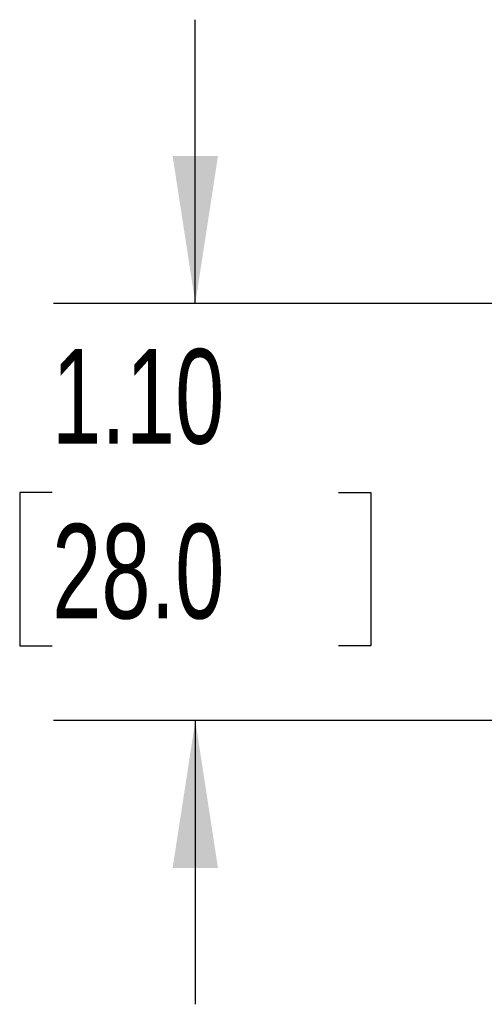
# Model space of a CAD drawing. Header units: inches. Extents: x 0.2 to 10.8, y 0.2 to 8.2.
# Tile 4 of 25: x 3.6 to 4, y 1.2 to 2.1. Entities that reach past the tile are written whole.
import ezdxf

# ---------------------------------------------------------------- set-up
doc = ezdxf.new("R2010")
doc.units = ezdxf.units.IN
doc.header["$MEASUREMENT"] = 0
doc.layers.add('DIMENSIONS', color=140, linetype='Continuous', lineweight=25)
doc.styles.add('SLDTEXTSTYLE0', font='TXT', dxfattribs={"width": 0.7})
doc.dimstyles.new('SLDDIMSTYLE4', dxfattribs={"dimtxt": 0.084961, "dimasz": 0.13, "dimexe": 0, "dimexo": 0.0625, "dimgap": 0.02124, "dimtad": 0, "dimtih": 1, "dimtoh": 1, "dimlfac": 3, "dimrnd": 1e-09, "dimzin": 4, "dimdsep": 46, "dimtxsty": 'SLDTEXTSTYLE0', "dimsah": 1, "dimcen": 0.09, "dimadec": 0, "dimazin": 1, "dimtfac": 1, "dimtmove": 0, "dimatfit": 0, "dimfxl": 0, "dimfrac": 2, "dimtolj": 1, "dimtzin": 12, "dimarcsym": 0})

# ---------------------------------------------------------------- blocks, each defined once
blk = doc.blocks.new('_D_4')
at = {"layer": 'DIMENSIONS'}
for p, q in [((3.73901, 1.84792), (3.73901, 2.09792)), ((4.35506, 1.84792), (3.61401, 1.84792)), ((3.61278, 1.68131), (3.58425, 1.68131)), ((3.58425, 1.68131), (3.58425, 1.54628)), ((3.86525, 1.68131), (3.89378, 1.68131)), ((3.89378, 1.68131), (3.89378, 1.54628)), ((3.58425, 1.54628), (3.61278, 1.54628)), ((3.89378, 1.54628), (3.86525, 1.54628)), ((4.35506, 1.48046), (3.61401, 1.48046)), ((3.73901, 1.48046), (3.73901, 1.23046))]:
    blk.add_line(p, q, dxfattribs=at)
for points in [[(3.73901, 1.84792), (3.75901, 1.97792), (3.71901, 1.97792)], [(3.73901, 1.48046), (3.71901, 1.35046), (3.75901, 1.35046)]]:
    blk.add_solid(points, dxfattribs=at)
at = {"layer": 'DIMENSIONS', "char_height": 0.083333, "attachment_point": 1, "style": 'SLDTEXTSTYLE0'}
for s, insert in [('1.10', (3.61278, 1.80775)), ('28.0', (3.61278, 1.6537))]:
    blk.add_mtext(s, dxfattribs=dict(at, insert=insert))

msp = doc.modelspace()

# ---------------------------------------------------------------- dimensions: what is measured, and where the dimension line sits
at = {"layer": 'DIMENSIONS'}
dim = msp.add_linear_dim(base=(3.73901, 1.48046), p1=(4.40506, 1.84792), p2=(4.40506, 1.48046), angle=90, dimstyle='SLDDIMSTYLE4', dxfattribs=at)
dim.commit()
dim.dimension.update_dxf_attribs({"geometry": '_D_4', "text_midpoint": (3.73901, 1.68131), "dimtype": 160})

doc.saveas('drawing.dxf')
